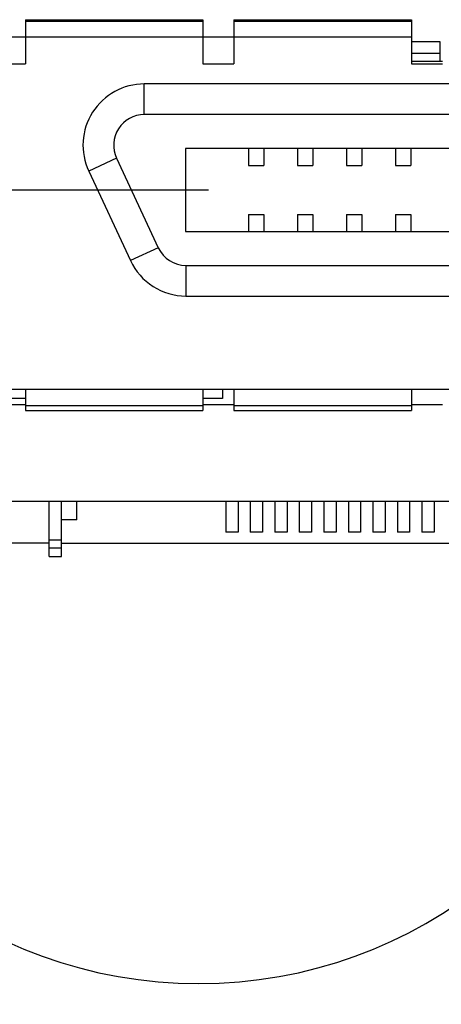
# Model space of a CAD drawing. Header units: inches. Extents: x 0 to 22, y 0 to 17.
# Tile 97 of 217: x 8.875 to 9.146, y 5.028 to 5.66. Entities that reach past the tile are written whole.
import ezdxf

# ---------------------------------------------------------------- set-up
doc = ezdxf.new("R2010")
doc.units = ezdxf.units.IN
doc.header["$LTSCALE"] = 1.21
doc.header["$MEASUREMENT"] = 0
doc.linetypes.add('CENTER', pattern=[0.6, 0.375, -0.075, 0.075, -0.075])
doc.layers.get('0').update_dxf_attribs({"linetype": 'CONTINUOUS'})
doc.layers.add('02___PRT_ALL_AXES', color=7, linetype='CONTINUOUS')
doc.layers.add('DIMENSIONS', color=7, linetype='CONTINUOUS')
doc.styles.get("Standard").update_dxf_attribs({"font": 'txt', "width": 0.8})
doc.dimstyles.new('DIMSTYLE_1', dxfattribs={"dimtxt": 0.125, "dimasz": 0.18, "dimexe": 0.18, "dimexo": 0.0625, "dimgap": 0.09, "dimtad": 0, "dimtih": 1, "dimtoh": 1, "dimdec": 3, "dimzin": 4, "dimdsep": 46, "dimtxsty": 'STANDARD', "dimblk": '_FILLED', "dimblk1": '_FILLED', "dimblk2": '_FILLED', "dimcen": 0.09, "dimadec": 0, "dimazin": 0, "dimtp": 0.001, "dimtm": 0.001, "dimtfac": 1, "dimtdec": 3, "dimtofl": 0, "dimtmove": 0, "dimatfit": 3, "dimldrblk": '_FILLED', "dimfxl": 1, "dimtolj": 1, "dimtzin": 4, "dimarcsym": 0})

# ---------------------------------------------------------------- blocks, each defined once
blk = doc.blocks.new('*D19')
at = {"layer": 'DIMENSIONS', "color": 2, "linetype": 'CONTINUOUS'}
blk.add_line((8.79637, 5.28875), (8.79637, 4.60375), dxfattribs=at)
at = {"layer": 'DIMENSIONS', "color": 2, "linetype": 'CONTINUOUS', "insert": (8.73387, 4.54125), "char_height": 0.125, "width": 1.325, "attachment_point": 3, "rotation": 90, "line_spacing_factor": 0.9}
blk.add_mtext('3.113{\\Ftxt.shx;\\W1.000000;\\H0.125000; }[79.06]', dxfattribs=at)
blk = doc.blocks.new('_FILLED')
at = {"color": 0, "linetype": 'BYBLOCK'}
blk.add_solid([(0, 0), (-1, 0.1736), (-1, -0.1736)], dxfattribs=at)
blk = doc.blocks.new('*D21')
at = {"layer": 'DIMENSIONS', "color": 2, "linetype": 'CONTINUOUS'}
blk.add_line((10.28062, 5.28875), (10.28062, 4.60375), dxfattribs=at)
at = {"layer": 'DIMENSIONS', "color": 2, "linetype": 'CONTINUOUS', "insert": (10.21812, 4.54125), "char_height": 0.125, "width": 1.425, "attachment_point": 3, "rotation": 90, "line_spacing_factor": 0.9}
blk.add_mtext('4.597{\\Ftxt.shx;\\W1.000000;\\H0.125000; }[116.76]', dxfattribs=at)
blk = doc.blocks.new('*D22')
at = {"layer": 'DIMENSIONS', "color": 2, "linetype": 'CONTINUOUS'}
blk.add_line((13.6838, 5.28875), (13.6838, 4.60375), dxfattribs=at)
at = {"layer": 'DIMENSIONS', "color": 2, "linetype": 'CONTINUOUS', "insert": (13.6213, 4.54125), "char_height": 0.125, "width": 1.325, "attachment_point": 3, "rotation": 90, "line_spacing_factor": 0.9}
blk.add_mtext('8.000{\\Ftxt.shx;\\W1.000000;\\H0.125000; }[203.2]', dxfattribs=at)

msp = doc.modelspace()

# ---------------------------------------------------------------- linework, layer by layer
at = {"color": 7, "linetype": 'CONTINUOUS'}
for p, q in [((8.87846, 5.66044), (8.87846, 5.6321)), ((8.87846, 5.66044), (8.9924, 5.66044)), ((8.87846, 5.65959), (8.9924, 5.65959)), ((8.9924, 5.66044), (8.9924, 5.6321)), ((9.01247, 5.66044), (9.01247, 5.6321)), ((9.01247, 5.66044), (9.12641, 5.66044)), ((9.01247, 5.65959), (9.12641, 5.65959)), ((9.12641, 5.66044), (9.12641, 5.6321)), ((8.69795, 5.64947), (9.12641, 5.64947)), ((9.12641, 5.64652), (9.1448, 5.64652)), ((9.1448, 5.64652), (9.1448, 5.63372)), ((9.12641, 5.639), (9.1448, 5.639)), ((8.85838, 5.6321), (8.87846, 5.6321)), ((8.9924, 5.6321), (9.01247, 5.6321)), ((9.12641, 5.63372), (9.14649, 5.63372)), ((9.12641, 5.6321), (9.14649, 5.6321)), ((10.12216, 5.61916), (8.95484, 5.61916)), ((8.98141, 5.57762), (8.98141, 5.52447)), ((10.09558, 5.57762), (8.98141, 5.57762)), ((9.02177, 5.57762), (9.02177, 5.56679)), ((9.03161, 5.57762), (9.03161, 5.56679)), ((9.05326, 5.57762), (9.05326, 5.56679)), ((9.0631, 5.57762), (9.0631, 5.56679)), ((9.08476, 5.57762), (9.08476, 5.56679)), ((9.0946, 5.57762), (9.0946, 5.56679)), ((9.11625, 5.57762), (9.11625, 5.56679)), ((9.1261, 5.57762), (9.1261, 5.56679)), ((9.02177, 5.56679), (9.03161, 5.56679)), ((9.05326, 5.56679), (9.0631, 5.56679)), ((9.08476, 5.56679), (9.0946, 5.56679)), ((9.11625, 5.56679), (9.1261, 5.56679)), ((8.91916, 5.56315), (8.94596, 5.50567)), ((9.02177, 5.5353), (9.02177, 5.52447)), ((9.02177, 5.5353), (9.03161, 5.5353)), ((9.03161, 5.5353), (9.03161, 5.52447)), ((9.05326, 5.5353), (9.05326, 5.52447)), ((9.05326, 5.5353), (9.0631, 5.5353)), ((9.0631, 5.5353), (9.0631, 5.52447)), ((9.08476, 5.5353), (9.08476, 5.52447)), ((9.08476, 5.5353), (9.0946, 5.5353)), ((9.0946, 5.5353), (9.0946, 5.52447)), ((9.11625, 5.5353), (9.11625, 5.52447)), ((9.11625, 5.5353), (9.1261, 5.5353)), ((9.1261, 5.5353), (9.1261, 5.52447)), ((8.98141, 5.52447), (10.09558, 5.52447)), ((8.98164, 5.48294), (10.09536, 5.48294)), ((8.85838, 5.42309), (10.21862, 5.42309)), ((8.87846, 5.42309), (8.87846, 5.40945)), ((8.9924, 5.42309), (8.9924, 5.40945)), ((9.00503, 5.42309), (9.00503, 5.41719)), ((9.01247, 5.42309), (9.01247, 5.40945)), ((9.12641, 5.42309), (9.12641, 5.40945)), ((8.87846, 5.41719), (8.85936, 5.41719)), ((9.00503, 5.41719), (8.9924, 5.41719)), ((8.87846, 5.41257), (8.9924, 5.41257)), ((8.87846, 5.40945), (8.9924, 5.40945)), ((9.01247, 5.41257), (9.12641, 5.41257)), ((9.01247, 5.40945), (9.12641, 5.40945)), ((8.89381, 5.31561), (8.89381, 5.35125)), ((8.90169, 5.31561), (8.90169, 5.35125)), ((8.91153, 5.33923), (8.91153, 5.35125)), ((9.0072, 5.35125), (9.0072, 5.33136)), ((9.01507, 5.35125), (9.01507, 5.33136)), ((9.02295, 5.35125), (9.02295, 5.33136)), ((9.03082, 5.35125), (9.03082, 5.33136)), ((9.03869, 5.35125), (9.03869, 5.33136)), ((9.04657, 5.35125), (9.04657, 5.33136)), ((9.05444, 5.35125), (9.05444, 5.33136)), ((9.06232, 5.35125), (9.06232, 5.33136)), ((9.07019, 5.35125), (9.07019, 5.33136)), ((9.07807, 5.35125), (9.07807, 5.33136)), ((9.08594, 5.35125), (9.08594, 5.33136)), ((9.09381, 5.35125), (9.09381, 5.33136)), ((9.10169, 5.35125), (9.10169, 5.33136)), ((9.10956, 5.35125), (9.10956, 5.33136)), ((9.11744, 5.35125), (9.11744, 5.33136)), ((9.12531, 5.35125), (9.12531, 5.33136)), ((9.13318, 5.35125), (9.13318, 5.33136)), ((9.14106, 5.35125), (9.14106, 5.33136)), ((8.91153, 5.33923), (8.90169, 5.33923)), ((8.89381, 5.32624), (8.90169, 5.32624)), ((9.01507, 5.33136), (9.0072, 5.33136)), ((9.03082, 5.33136), (9.02295, 5.33136)), ((9.04657, 5.33136), (9.03869, 5.33136)), ((9.06232, 5.33136), (9.05444, 5.33136)), ((9.07807, 5.33136), (9.07019, 5.33136)), ((9.09381, 5.33136), (9.08594, 5.33136)), ((9.10956, 5.33136), (9.10169, 5.33136)), ((9.12531, 5.33136), (9.11744, 5.33136)), ((9.14106, 5.33136), (9.13318, 5.33136)), ((8.89381, 5.3212), (8.90169, 5.3212)), ((8.89381, 5.31561), (8.90169, 5.31561))]:
    msp.add_line(p, q, dxfattribs=at)
at = {"color": 9, "linetype": 'CONTINUOUS'}
for p, q in [((8.95484, 5.59947), (8.95484, 5.61916)), ((10.12216, 5.59947), (8.95484, 5.59947)), ((8.937, 5.57147), (8.91916, 5.56315)), ((8.937, 5.57147), (8.9638, 5.51399)), ((8.9638, 5.51399), (8.94596, 5.50567)), ((8.98164, 5.50262), (8.98164, 5.48294)), ((8.98164, 5.50262), (10.09536, 5.50262))]:
    msp.add_line(p, q, dxfattribs=at)
at = {"color": 7, "linetype": 'CONTINUOUS'}
for centre, start, end in [((8.95484, 5.57979), 90, 205), ((8.98164, 5.52231), 205, 270)]:
    msp.add_arc(centre, 0.03937, start, end, dxfattribs=at)
at = {"color": 9, "linetype": 'CONTINUOUS'}
for centre, start, end in [((8.95484, 5.57979), 90, 205), ((8.98164, 5.52231), 205, 270)]:
    msp.add_arc(centre, 0.01969, start, end, dxfattribs=at)
at = {"layer": '02___PRT_ALL_AXES', "color": 7, "linetype": 'CENTER'}
msp.add_line((8.79637, 5.55105), (8.99617, 5.55105), dxfattribs=at)
at = {"layer": '02___PRT_ALL_AXES', "color": 7, "linetype": 'CONTINUOUS'}
for p, q in [((8.85838, 5.41325), (8.87846, 5.41325)), ((8.9924, 5.41325), (9.01247, 5.41325)), ((9.12641, 5.41325), (9.14649, 5.41325)), ((8.13829, 5.35125), (10.93831, 5.35125)), ((8.89381, 5.32425), (8.7363, 5.32425)), ((8.90169, 5.32425), (9.2563, 5.32425))]:
    msp.add_line(p, q, dxfattribs=at)
msp.add_arc((8.9898, 5.33625), 0.295, 191.35371, 348.64629, dxfattribs=at)

# ---------------------------------------------------------------- dimensions: what is measured, and where the dimension line sits
at = {"layer": 'DIMENSIONS', "color": 2, "linetype": 'CONTINUOUS'}
for feature_location, picture, middle in [((8.79637, 5.28875), '*D19', (8.93079, 3.61055)), ((10.28062, 5.28875), '*D21', (10.43745, 3.56055)), ((13.6838, 5.28875), '*D22', (13.81822, 3.61055))]:
    dim = msp.add_ordinate_dim(feature_location=feature_location, offset=(0, -0.685), dtype=1, origin=(5.6838, 5.35125), dimstyle='DIMSTYLE_1', dxfattribs=at)
    dim.commit()
    dim.dimension.update_dxf_attribs({"geometry": picture, "text_midpoint": middle})

doc.saveas('drawing.dxf')
